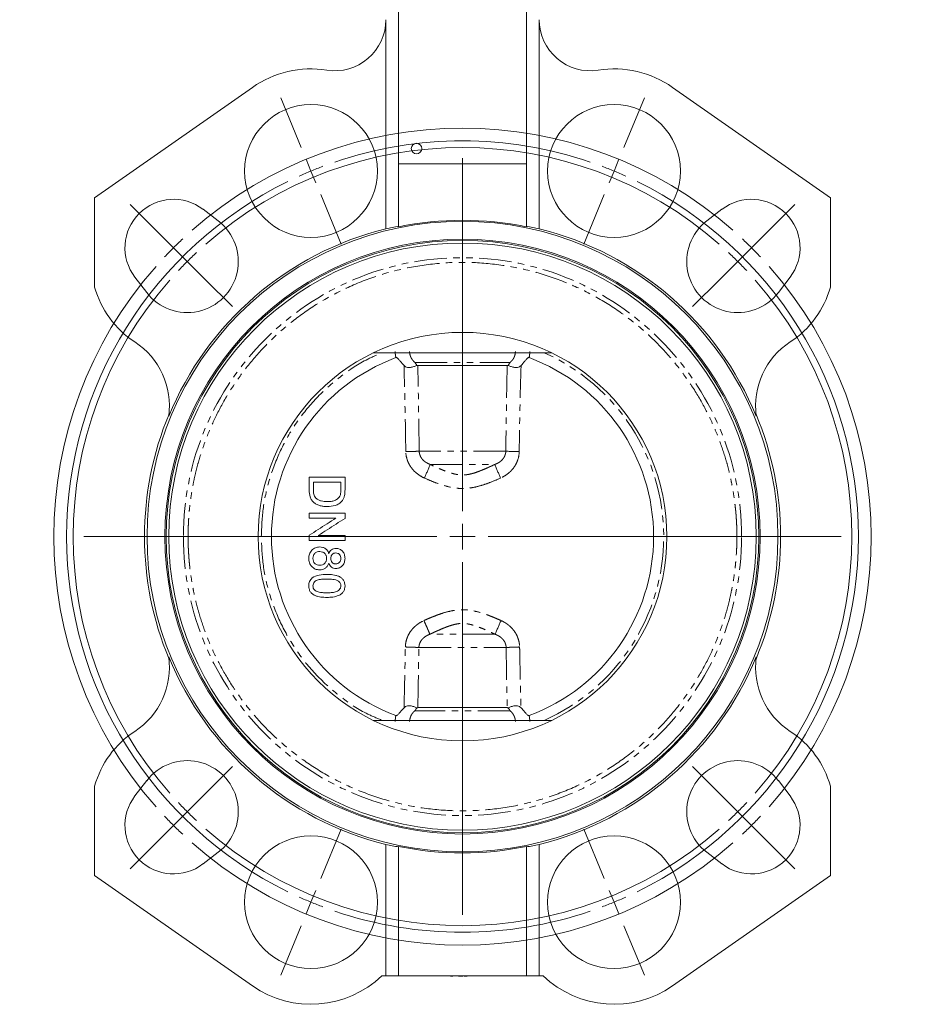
# Model space of a CAD drawing. Header units: millimetres. Extents: x 16 to 524, y -45 to 488.
# Tile 5 of 8: x 16 to 190, y 145 to 338. Entities that reach past the tile are written whole.
import ezdxf

# ---------------------------------------------------------------- set-up
doc = ezdxf.new("R2010")
doc.units = ezdxf.units.MM
doc.linetypes.add('PHANTOM', pattern=[12.7, 6.35, -1.27, 1.27, -1.27, 1.27, -1.27])

# ---------------------------------------------------------------- blocks, each defined once
blk = doc.blocks.new('SW_CENTERMARKSYMBOL_3')
at = {"color": 0, "linetype": 'Continuous', "lineweight": 0}
for p, q in [((-61.23, 4.62), (-65.25, 14.32)), ((1.91, 4.62), (5.93, 14.32)), ((-59.32, 0), (-60.27, 2.31)), ((-29.66, -66.6), (-29.66, 2.5)), ((0, 0), (0.96, 2.31)), ((-59.32, 0), (-58.36, -2.31)), ((0, 0), (-0.96, -2.31)), ((-57.4, -4.62), (-53.38, -14.32)), ((-1.91, -4.62), (-5.93, -14.32)), ((-89.76, -11.5), (-94.71, -6.55)), ((30.45, -11.5), (35.4, -6.55)), ((-87.08, -14.18), (-92.38, -8.88)), ((27.76, -14.18), (33.06, -8.88)), ((-86.23, -15.03), (-87.99, -13.26)), ((26.91, -15.03), (28.68, -13.26)), ((-86.23, -15.03), (-84.46, -16.8)), ((26.91, -15.03), (25.14, -16.8)), ((-83.54, -17.72), (-85.31, -15.95)), ((24.22, -17.72), (25.99, -15.95)), ((-83.54, -17.72), (-81.77, -19.49)), ((-82.69, -18.57), (-77.74, -23.52)), ((23.38, -18.57), (18.43, -23.52)), ((24.22, -17.72), (22.46, -19.49)), ((-80, -21.25), (-74.7, -26.56)), ((20.69, -21.25), (15.38, -26.56)), ((-29.66, -71.6), (-29.66, -69.1)), ((-34.66, -71.6), (-103.76, -71.6)), ((-29.66, -71.6), (-32.16, -71.6)), ((-29.66, -71.6), (-29.66, -74.1)), ((-29.66, -71.6), (-27.16, -71.6)), ((-24.66, -71.6), (44.44, -71.6)), ((-29.66, -76.6), (-29.66, -145.7)), ((-80, -121.95), (-74.7, -116.64)), ((20.69, -121.95), (15.38, -116.64)), ((-82.69, -124.63), (-77.74, -119.68)), ((23.38, -124.63), (18.43, -119.68)), ((-83.54, -125.48), (-81.77, -123.71)), ((24.22, -125.48), (22.46, -123.71)), ((-86.23, -128.17), (-84.46, -126.4)), ((-83.54, -125.48), (-85.31, -127.25)), ((24.22, -125.48), (25.99, -127.25)), ((26.91, -128.17), (25.14, -126.4)), ((-87.08, -129.02), (-92.38, -134.32)), ((-86.23, -128.17), (-87.99, -129.94)), ((-57.4, -138.58), (-53.38, -128.88)), ((-1.91, -138.58), (-5.93, -128.88)), ((26.91, -128.17), (28.68, -129.94)), ((27.76, -129.02), (33.06, -134.32)), ((-89.76, -131.7), (-94.71, -136.65)), ((30.45, -131.7), (35.4, -136.65)), ((-59.32, -143.2), (-58.36, -140.89)), ((0, -143.2), (-0.96, -140.89)), ((-59.32, -143.2), (-60.27, -145.51)), ((0, -143.2), (0.96, -145.51)), ((-61.23, -147.82), (-65.25, -157.52)), ((1.91, -147.82), (5.93, -157.52))]:
    blk.add_line(p, q, dxfattribs=at)
for radius, start, end in [(80, 48.581, 131.419), (77.5, 71.1965, 108.8035), (76.2, 48.7596, 131.2404), (77.5, 110.6517, 112.5), (77.5, 67.5, 69.3483), (77.5, 112.5, 114.3483), (77.5, 65.6517, 67.5), (77.5, 116.1965, 243.8035), (77.5, 296.1965, 63.8035), (80, 133.2095, 135), (80, 45, 46.7905), (80, 135, 136.7905), (80, 43.2095, 45), (76.2, 133.1202, 135), (76.2, 45, 46.8798), (80, 138.581, 221.419), (76.2, 135, 136.8798), (76.2, 43.1202, 45), (80, 318.581, 41.419), (76.2, 138.7596, 221.2404), (76.2, 318.7596, 41.2404), (76.2, 223.1202, 225), (76.2, 315, 316.8798), (80, 223.2095, 225), (76.2, 225, 226.8798), (76.2, 313.1202, 315), (80, 315, 316.7905), (80, 225, 226.7905), (76.2, 228.7596, 311.2404), (80, 313.2095, 315), (80, 228.581, 311.419), (77.5, 245.6517, 247.5), (77.5, 292.5, 294.3483), (77.5, 247.5, 249.3483), (77.5, 290.6517, 292.5), (77.5, 251.1965, 288.8035)]:
    blk.add_arc((-29.66, -71.6), radius, start, end, dxfattribs=at)

msp = doc.modelspace()

# ---------------------------------------------------------------- linework, layer by layer
at = {"color": 7, "linetype": 'Continuous', "lineweight": 15}
for p, q in [((90.61, 309.89), (90.61, 370.89)), ((115.61, 370.89), (115.61, 309.89)), ((88.11, 297.19), (88.11, 338.13)), ((118.11, 338.13), (118.11, 297.19)), ((61.98, 324.87), (31.11, 303.26)), ((144.24, 324.87), (175.11, 303.26)), ((115.61, 309.89), (90.61, 309.89)), ((90.61, 309.89), (90.61, 297.56)), ((115.61, 297.56), (115.61, 309.89)), ((31.11, 303.26), (31.11, 285.76)), ((175.11, 303.26), (175.11, 285.76)), ((52.32, 301), (55.31, 298.71)), ((153.9, 301), (150.91, 298.71)), ((41.29, 284.69), (39, 287.68)), ((164.93, 284.69), (167.22, 287.68)), ((85.67, 272.89), (120.54, 272.89)), ((111.85, 270.39), (94.36, 270.39)), ((73.92, 246.07), (73.92, 247.52)), ((79.3, 247.52), (79.3, 246.1)), ((73.11, 241.5), (73.11, 240.52)), ((80.11, 240.46), (80.11, 241.5)), ((94.36, 203.39), (111.85, 203.39)), ((120.54, 200.89), (85.67, 200.89)), ((39, 186.1), (41.29, 189.09)), ((164.93, 189.09), (167.22, 186.1)), ((31.11, 188.02), (31.11, 170.52)), ((175.11, 170.52), (175.11, 188.02)), ((88.11, 150.89), (88.11, 176.59)), ((90.61, 150.89), (90.61, 176.2)), ((115.61, 150.89), (115.61, 176.2)), ((118.11, 150.89), (118.11, 176.59)), ((55.31, 175.07), (52.32, 172.78)), ((153.9, 172.78), (150.91, 175.07)), ((31.11, 170.52), (61.98, 148.91)), ((144.24, 148.91), (175.11, 170.52)), ((87.33, 150.89), (88.11, 150.89)), ((88.11, 150.89), (90.61, 150.89)), ((90.61, 150.89), (115.61, 150.89)), ((100.74, 150.79), (100.74, 150.89)), ((100.74, 150.79), (100.82, 150.79)), ((100.82, 150.79), (100.82, 150.89)), ((100.82, 150.79), (101.1, 150.79)), ((101.1, 150.79), (101.1, 150.89)), ((101.1, 150.79), (101.22, 150.79)), ((101.22, 150.79), (101.22, 150.89)), ((101.88, 150.89), (101.88, 150.78)), ((102, 150.79), (102, 150.89)), ((102.13, 150.78), (102.13, 150.89)), ((102.13, 150.79), (102.13, 150.89)), ((102.32, 150.79), (102.32, 150.89)), ((102.32, 150.79), (102.44, 150.79)), ((102.44, 150.79), (102.44, 150.89)), ((102.44, 150.79), (102.53, 150.79)), ((102.53, 150.79), (102.53, 150.89)), ((102.53, 150.79), (103.15, 150.79)), ((103.15, 150.79), (103.15, 150.89)), ((103.15, 150.78), (103.15, 150.79)), ((103.15, 150.79), (103.16, 150.79)), ((103.16, 150.79), (103.16, 150.89)), ((103.29, 150.78), (103.29, 150.89)), ((103.29, 150.79), (103.29, 150.89)), ((103.43, 150.79), (103.43, 150.89)), ((103.43, 150.79), (104, 150.79)), ((104, 150.79), (104, 150.89)), ((104, 150.79), (104.02, 150.79)), ((104.02, 150.79), (104.02, 150.89)), ((104.13, 150.79), (104.13, 150.89)), ((104.55, 150.79), (104.55, 150.89)), ((105.01, 150.79), (105.01, 150.89)), ((105.02, 150.78), (105.02, 150.89)), ((105.04, 150.79), (105.04, 150.89)), ((105.15, 150.78), (105.15, 150.89)), ((105.15, 150.79), (105.15, 150.89)), ((115.61, 150.89), (118.11, 150.89)), ((118.11, 150.89), (118.89, 150.89))]:
    msp.add_line(p, q, dxfattribs=at)
at = {"color": 8, "linetype": 'PHANTOM', "lineweight": 0}
for p, q in [((93.78, 271.01), (112.44, 271.01)), ((111.59, 253.62), (94.63, 253.62)), ((96.79, 251.02), (109.42, 251.02)), ((109.5, 217.76), (96.71, 217.76)), ((94.57, 215.16), (111.65, 215.16)), ((112.44, 202.77), (93.78, 202.77))]:
    msp.add_line(p, q, dxfattribs=at)
at = {"color": 7, "linetype": 'Continuous', "lineweight": 15}
for centre, radius in [((73.45, 308.49), 13), ((132.77, 308.49), 13), ((94.11, 312.89), 1.03), ((103.11, 236.89), 61.75), ((103.11, 236.89), 58.25), ((103.11, 236.89), 58), ((103.11, 236.89), 40), ((73.45, 165.29), 13), ((132.77, 165.29), 13)]:
    msp.add_circle(centre, radius, dxfattribs=at)
for centre, radius, start, end in [((78.11, 338.13), 10, 261.0678, 0), ((128.11, 338.13), 10, 180, 278.9322), ((73.45, 308.49), 20, 81.0678, 125), ((132.77, 308.49), 20, 55, 98.9322), ((46.54, 293.46), 9.5, 52.5608, 217.4392), ((159.68, 293.46), 9.5, 322.5608, 127.4392), ((49.23, 290.77), 10, 217.4392, 52.5608), ((103.11, 236.89), 62.14, 103.9686, 157.7108), ((103.11, 236.89), 61.95, 78.3586, 101.6414), ((103.11, 236.89), 62.14, 22.2892, 76.0314), ((156.99, 290.77), 10, 127.4392, 322.5608), ((103.11, 236.89), 57.5, 0, 180), ((49.23, 290.77), 18.8, 195.4748, 236.8561), ((156.99, 290.77), 18.8, 303.1439, 344.5252), ((30.75, 262.47), 15, 352.2909, 56.8561), ((175.47, 262.47), 15, 123.1439, 187.7091), ((103.11, 236.89), 37.4, 110.4099, 249.5901), ((103.11, 236.89), 37.4, 290.4099, 69.5901), ((103.11, 236.89), 62.25, 157.3468, 202.6532), ((103.11, 236.89), 62.25, 337.3468, 22.6532), ((103.11, 236.89), 57.5, 180, 360), ((30.75, 211.31), 15, 303.1439, 7.7091), ((103.11, 236.89), 62.14, 202.2892, 256.0314), ((103.11, 236.89), 62.14, 283.9686, 337.7108), ((175.47, 211.31), 15, 172.2909, 236.8561), ((49.23, 183.01), 18.8, 123.1439, 164.5252), ((156.99, 183.01), 18.8, 15.4748, 56.8561), ((49.23, 183.01), 10, 307.4392, 142.5608), ((156.99, 183.01), 10, 37.4392, 232.5608), ((46.54, 180.32), 9.5, 142.5608, 307.4392), ((159.68, 180.32), 9.5, 232.5608, 37.4392), ((103.11, 236.89), 61.96, 258.3619, 281.6381), ((73.45, 165.29), 20, 235, 313.9483), ((132.77, 165.29), 20, 226.0517, 305)]:
    msp.add_arc(centre, radius, start, end, dxfattribs=at)
at = {"color": 8, "linetype": 'PHANTOM', "lineweight": 0}
for centre, radius, start, end in [((103.11, 236.89), 54.63, 0, 180), ((103.11, 236.89), 39.39, 293.9541, 66.0459), ((114.74, 307.76), 54.23, 266.666, 269.4335), ((35.5, 275.82), 66.12, 335.4678, 337.9769), ((170.72, 275.82), 66.12, 202.0231, 204.5322), ((103.11, 236.89), 54.63, 180, 0), ((161.01, 197.13), 55.48, 155.1535, 158.175)]:
    msp.add_arc(centre, radius, start, end, dxfattribs=at)
at = {"color": 7, "linetype": 'Continuous', "lineweight": 15}
for centre, start_param, end_param in [((100.76, 236.89), 1.736212, 1.777473), ((105.46, 236.89), 1.364119, 1.40538), ((100.76, 236.89), 4.505712, 4.546973), ((105.46, 236.89), 4.877805, 4.919066)]:
    msp.add_ellipse(centre, major_axis=(61.66, 0), ratio=0.999275, start_param=start_param, end_param=end_param, dxfattribs=at)
at = {"color": 8, "linetype": 'PHANTOM', "lineweight": 0}
for points, knots in [([(156.82, 236.89), (156.82, 237.13), (156.81, 237.61), (156.8, 238.32), (156.78, 239.04), (156.74, 239.75), (156.7, 240.46), (156.65, 241.18), (156.59, 241.89), (156.51, 242.6), (156.43, 243.31), (156.29, 244.43), (156.06, 245.96), (155.68, 247.93), (155.23, 249.92), (154.48, 252.69), (153.28, 256.23), (151.41, 260.54), (149.03, 264.9), (146.09, 269.24), (142.57, 273.47), (138.43, 277.49), (133.7, 281.18), (128.39, 284.42), (122.57, 287.09), (116.33, 289.09), (109.8, 290.32), (103.11, 290.74), (96.42, 290.32), (89.89, 289.09), (83.65, 287.09), (77.83, 284.42), (72.52, 281.18), (67.78, 277.49), (63.65, 273.47), (60.12, 269.24), (57.19, 264.9), (54.81, 260.54), (52.93, 256.23), (51.74, 252.69), (50.99, 249.92), (50.53, 247.93), (50.16, 245.96), (49.89, 244.2), (49.7, 242.6), (49.56, 241.18), (49.47, 239.75), (49.41, 238.32), (49.4, 237.37), (49.4, 236.89)], [0, 0, 0, 0, 0.004244, 0.008485, 0.012723, 0.016961, 0.021197, 0.025434, 0.029671, 0.03391, 0.038152, 0.042396, 0.054021, 0.06565, 0.078008, 0.090369, 0.11661, 0.144426, 0.173846, 0.204877, 0.237495, 0.271641, 0.307215, 0.344074, 0.38203, 0.420851, 0.460273, 0.5, 0.539728, 0.57915, 0.617971, 0.655927, 0.692786, 0.72836, 0.762506, 0.795124, 0.826155, 0.855575, 0.883391, 0.909632, 0.92199, 0.934351, 0.945976, 0.957605, 0.966089, 0.974565, 0.983038, 0.991514, 1, 1, 1, 1]), ([(63.72, 236.89), (63.8, 238.8), (63.96, 242.69), (65.32, 248.5), (67.54, 254.2), (70.7, 259.57), (74.67, 264.39), (79.33, 268.46), (83.61, 271.32), (86.44, 272.5), (87.39, 272.89)], [0, 0, 0, 0, 0.125479, 0.255946, 0.39014, 0.526553, 0.663517, 0.799325, 0.932352, 1, 1, 1, 1]), ([(90.07, 271.94), (90.05, 272.02), (90.02, 272.18), (89.98, 272.42), (89.96, 272.65), (89.94, 272.89), (89.94, 273.05), (89.94, 273.13)], [0, 0, 0, 0, 0.200448, 0.400311, 0.599949, 0.799725, 1, 1, 1, 1]), ([(92.76, 273.13), (92.76, 273.08), (92.76, 272.98), (92.78, 272.83), (92.8, 272.68), (92.83, 272.53), (92.87, 272.38), (92.92, 272.24), (92.97, 272.09), (93.05, 271.91), (93.18, 271.69), (93.35, 271.44), (93.55, 271.21), (93.7, 271.08), (93.78, 271.01)], [0, 0, 0, 0, 0.062269, 0.12466, 0.187138, 0.24967, 0.31222, 0.374758, 0.437253, 0.499676, 0.624182, 0.749157, 0.874461, 1, 1, 1, 1]), ([(112.44, 271.01), (112.48, 271.05), (112.57, 271.12), (112.69, 271.25), (112.81, 271.38), (112.91, 271.51), (113.01, 271.65), (113.1, 271.8), (113.2, 271.99), (113.31, 272.23), (113.39, 272.53), (113.45, 272.83), (113.45, 273.03), (113.46, 273.13)], [0, 0, 0, 0, 0.0717152, 0.1433631, 0.2149327, 0.2864075, 0.357765, 0.4289782, 0.5000161, 0.6250122, 0.7501788, 0.8752647, 1, 1, 1, 1]), ([(116.28, 273.13), (116.28, 273.05), (116.28, 272.89), (116.26, 272.65), (116.23, 272.42), (116.2, 272.18), (116.17, 272.02), (116.15, 271.94)], [0, 0, 0, 0, 0.200237, 0.399994, 0.599632, 0.799514, 1, 1, 1, 1]), ([(94.63, 253.62), (94.62, 254.41), (94.6, 255.99), (94.57, 258.37), (94.53, 260.75), (94.5, 263.15), (94.45, 265.55), (94.41, 267.97), (94.38, 269.58), (94.36, 270.39)], [0, 0, 0, 0, 0.14105, 0.282699, 0.42495, 0.567803, 0.711262, 0.855327, 1, 1, 1, 1]), ([(111.85, 270.39), (111.84, 269.58), (111.81, 267.97), (111.76, 265.55), (111.72, 263.15), (111.68, 260.75), (111.65, 258.37), (111.61, 255.99), (111.6, 254.41), (111.59, 253.62)], [0, 0, 0, 0, 0.144673, 0.288738, 0.432197, 0.57505, 0.717301, 0.85895, 1, 1, 1, 1]), ([(92.01, 253.53), (92.27, 253.54), (92.54, 253.54), (93.06, 253.56), (93.32, 253.56), (93.79, 253.58), (94, 253.59), (94.36, 253.6), (94.51, 253.61), (94.63, 253.62)], [0, 0, 0, 0, 0.25, 0.25, 0.5, 0.5, 0.75, 0.75, 1, 1, 1, 1]), ([(95.65, 248.36), (95.14, 248.59), (94.66, 248.88), (94.01, 249.39), (93.8, 249.57), (93.41, 249.98), (93.23, 250.19), (92.9, 250.64), (92.76, 250.88), (92.5, 251.37), (92.39, 251.63), (92.12, 252.42), (92.02, 252.97), (92.01, 253.53)], [0, 0, 0, 0, 0.25, 0.25, 0.375, 0.375, 0.5, 0.5, 0.625, 0.625, 0.75, 0.75, 1, 1, 1, 1]), ([(94.63, 253.62), (94.63, 253.57), (94.64, 253.47), (94.66, 253.32), (94.68, 253.17), (94.72, 253.02), (94.76, 252.88), (94.86, 252.64), (95.02, 252.32), (95.3, 251.97), (95.63, 251.65), (95.99, 251.4), (96.38, 251.18), (96.65, 251.08), (96.79, 251.02)], [0, 0, 0, 0, 0.041322, 0.082798, 0.124432, 0.166226, 0.208184, 0.25031, 0.374738, 0.501567, 0.625046, 0.751484, 0.874184, 1, 1, 1, 1]), ([(109.42, 251.02), (109.49, 251.05), (109.64, 251.1), (109.84, 251.19), (110.04, 251.29), (110.29, 251.44), (110.6, 251.66), (110.92, 251.97), (111.2, 252.33), (111.39, 252.69), (111.5, 253.02), (111.57, 253.32), (111.58, 253.52), (111.59, 253.62)], [0, 0, 0, 0, 0.064002, 0.127133, 0.189473, 0.251098, 0.377437, 0.500826, 0.626788, 0.750386, 0.834236, 0.917431, 1, 1, 1, 1]), ([(114.2, 253.53), (114.2, 252.97), (114.1, 252.43), (113.83, 251.63), (113.72, 251.37), (113.46, 250.88), (113.32, 250.65), (112.99, 250.19), (112.81, 249.98), (112.42, 249.58), (112.22, 249.39), (111.78, 249.05), (111.55, 248.89), (111.07, 248.61), (110.82, 248.48), (110.57, 248.36)], [0, 0, 0, 0, 0.25, 0.25, 0.375, 0.375, 0.5, 0.5, 0.625, 0.625, 0.75, 0.75, 0.875, 0.875, 1, 1, 1, 1]), ([(109.42, 251.02), (109.23, 250.93), (108.85, 250.75), (108.29, 250.5), (107.65, 250.21), (106.93, 249.91), (106.13, 249.59), (105.35, 249.33), (104.59, 249.12), (103.85, 248.99), (103.34, 248.96), (102.83, 248.96), (102.31, 249), (101.56, 249.14), (100.79, 249.35), (100.02, 249.62), (99.22, 249.93), (98.43, 250.27), (97.61, 250.64), (97.07, 250.89), (96.79, 251.02)], [0, 0, 0, 0, 0.048423, 0.094199, 0.137362, 0.206013, 0.268399, 0.331402, 0.388712, 0.445413, 0.5, 0.503031, 0.558375, 0.61598, 0.673878, 0.737609, 0.798967, 0.866348, 0.930376, 1, 1, 1, 1]), ([(110.57, 248.36), (109.97, 248.1), (109.37, 247.84), (108.16, 247.36), (107.55, 247.14), (106.3, 246.76), (105.67, 246.59), (104.7, 246.42), (104.37, 246.38), (103.71, 246.32), (103.38, 246.31), (102.73, 246.31), (102.4, 246.33), (101.75, 246.39), (101.42, 246.44), (100.44, 246.62), (99.82, 246.78), (98.59, 247.17), (97.99, 247.39), (96.81, 247.86), (96.23, 248.11), (95.65, 248.36)], [0, 0, 0, 0, 0.125, 0.125, 0.25, 0.25, 0.375, 0.375, 0.4375, 0.4375, 0.5, 0.5, 0.5625, 0.5625, 0.625, 0.625, 0.75, 0.75, 0.875, 0.875, 1, 1, 1, 1]), ([(48.48, 236.89), (48.43, 236.89), (48.37, 236.89), (48.18, 236.89), (48.06, 236.89), (47.77, 236.89), (47.59, 236.89), (47.21, 236.89), (47, 236.89), (46.6, 236.89), (46.41, 236.89), (46.09, 236.89), (45.96, 236.89), (45.77, 236.89), (45.7, 236.89), (45.62, 236.89), (45.61, 236.89), (45.61, 236.89)], [0, 0, 0, 0, 0.125, 0.125, 0.25, 0.25, 0.375, 0.375, 0.5, 0.5, 0.625, 0.625, 0.75, 0.75, 0.875, 0.875, 1, 1, 1, 1]), ([(48.48, 236.89), (48.56, 236.89), (48.69, 236.89), (49.02, 236.89), (49.22, 236.89), (49.4, 236.89)], [0, 0, 0, 0, 0.5, 0.5, 1, 1, 1, 1]), ([(49.4, 236.89), (49.4, 236.65), (49.4, 236.17), (49.42, 235.46), (49.44, 234.74), (49.47, 234.03), (49.52, 233.32), (49.57, 232.6), (49.63, 231.89), (49.7, 231.18), (49.78, 230.47), (49.93, 229.35), (50.16, 227.82), (50.53, 225.85), (50.99, 223.86), (51.74, 221.09), (52.93, 217.55), (54.81, 213.24), (57.19, 208.88), (60.12, 204.54), (63.65, 200.31), (67.78, 196.29), (72.52, 192.6), (77.83, 189.36), (83.65, 186.69), (89.89, 184.69), (96.42, 183.46), (103.11, 183.04), (109.8, 183.46), (116.33, 184.69), (122.57, 186.69), (128.39, 189.36), (133.7, 192.6), (138.43, 196.29), (142.57, 200.31), (146.09, 204.54), (149.03, 208.88), (151.41, 213.24), (153.28, 217.55), (154.48, 221.09), (155.23, 223.86), (155.68, 225.85), (156.06, 227.82), (156.33, 229.58), (156.52, 231.18), (156.65, 232.6), (156.75, 234.03), (156.81, 235.46), (156.81, 236.41), (156.82, 236.89)], [0, 0, 0, 0, 0.0042439, 0.0084848, 0.0127235, 0.0169607, 0.0211973, 0.025434, 0.0296714, 0.0339104, 0.0381517, 0.0423961, 0.0540215, 0.0656498, 0.078008, 0.0903693, 0.1166104, 0.1444259, 0.1738459, 0.2048767, 0.2374947, 0.2716408, 0.3072152, 0.3440743, 0.3820298, 0.4208514, 0.4602725, 0.5000005, 0.5397284, 0.5791495, 0.6179711, 0.6559266, 0.6927857, 0.7283602, 0.7625063, 0.7951243, 0.826155, 0.855575, 0.8833905, 0.9096316, 0.9219899, 0.9343511, 0.9459764, 0.9576048, 0.9660894, 0.9745652, 0.9830382, 0.9915145, 1, 1, 1, 1]), ([(63.72, 236.89), (63.57, 236.89), (63.39, 236.89), (63.26, 236.89), (63.24, 236.89)], [0, 0, 0, 0, 0.827609, 1, 1, 1, 1]), ([(87.39, 200.89), (86.44, 201.29), (83.61, 202.46), (79.33, 205.32), (74.67, 209.39), (70.7, 214.21), (67.54, 219.58), (65.32, 225.28), (63.96, 231.09), (63.8, 234.98), (63.72, 236.89)], [0, 0, 0, 0, 0.067648, 0.200675, 0.336483, 0.473447, 0.60986, 0.744054, 0.874521, 1, 1, 1, 1]), ([(157.73, 236.89), (157.66, 236.89), (157.53, 236.89), (157.2, 236.89), (157, 236.89), (156.82, 236.89)], [0, 0, 0, 0, 0.5, 0.5, 1, 1, 1, 1]), ([(157.73, 236.89), (157.78, 236.89), (157.85, 236.89), (158.04, 236.89), (158.16, 236.89), (158.45, 236.89), (158.63, 236.89), (159.01, 236.89), (159.22, 236.89), (159.61, 236.89), (159.8, 236.89), (160.12, 236.89), (160.25, 236.89), (160.45, 236.89), (160.51, 236.89), (160.59, 236.89), (160.61, 236.89), (160.61, 236.89)], [0, 0, 0, 0, 0.125, 0.125, 0.25, 0.25, 0.375, 0.375, 0.5, 0.5, 0.625, 0.625, 0.75, 0.75, 0.875, 0.875, 1, 1, 1, 1]), ([(95.55, 220.44), (95.76, 220.54), (96.17, 220.72), (96.77, 220.98), (97.49, 221.27), (98.3, 221.58), (99.54, 222.01), (100.81, 222.34), (102.12, 222.53), (103.11, 222.57), (104.1, 222.53), (105.4, 222.34), (106.67, 222.01), (107.92, 221.58), (108.83, 221.23), (109.75, 220.85), (110.36, 220.58), (110.66, 220.44)], [0, 0, 0, 0, 0.043171, 0.084862, 0.125145, 0.189154, 0.249816, 0.37445, 0.437359, 0.499926, 0.562321, 0.625078, 0.750233, 0.810925, 0.874968, 0.935862, 1, 1, 1, 1]), ([(91.93, 215.27), (91.93, 215.34), (91.93, 215.48), (91.95, 215.69), (91.97, 215.9), (92.02, 216.17), (92.09, 216.51), (92.25, 217.04), (92.52, 217.68), (92.96, 218.39), (93.41, 218.93), (93.81, 219.31), (94.13, 219.58), (94.46, 219.83), (94.81, 220.06), (95.18, 220.26), (95.43, 220.38), (95.55, 220.44)], [0, 0, 0, 0, 0.0315382, 0.0628459, 0.0939687, 0.1249517, 0.1876622, 0.2495454, 0.3747325, 0.49917, 0.6244861, 0.6870937, 0.7490569, 0.8123963, 0.8751511, 0.9375976, 1, 1, 1, 1]), ([(96.71, 217.76), (96.68, 217.84), (96.63, 217.97), (96.49, 218.32), (96.4, 218.54), (96.18, 219.03), (96.06, 219.31), (95.81, 219.88), (95.68, 220.17), (95.55, 220.44)], [0, 0, 0, 0, 0.25, 0.25, 0.5, 0.5, 0.75, 0.75, 1, 1, 1, 1]), ([(96.71, 217.76), (96.91, 217.85), (97.3, 218.04), (97.87, 218.3), (98.52, 218.59), (99.25, 218.91), (100.07, 219.23), (100.86, 219.5), (101.64, 219.72), (102.4, 219.86), (103.16, 219.9), (103.91, 219.84), (104.67, 219.69), (105.45, 219.47), (106.23, 219.2), (107.04, 218.88), (107.84, 218.53), (108.67, 218.15), (109.22, 217.89), (109.5, 217.76)], [0, 0, 0, 0, 0.048748, 0.094774, 0.138108, 0.207156, 0.269716, 0.333636, 0.391476, 0.448525, 0.503404, 0.558293, 0.61555, 0.673312, 0.737152, 0.798532, 0.866109, 0.930197, 1, 1, 1, 1]), ([(110.66, 220.44), (110.75, 220.4), (110.91, 220.33), (111.16, 220.2), (111.4, 220.06), (111.63, 219.91), (111.86, 219.76), (112.12, 219.56), (112.4, 219.32), (112.8, 218.93), (113.25, 218.4), (113.69, 217.69), (113.96, 217.05), (114.12, 216.52), (114.21, 216.11), (114.27, 215.69), (114.28, 215.41), (114.29, 215.27)], [0, 0, 0, 0, 0.041311, 0.082604, 0.123954, 0.165438, 0.207136, 0.249129, 0.311259, 0.374034, 0.49943, 0.623671, 0.749237, 0.811432, 0.874464, 0.936859, 1, 1, 1, 1]), ([(96.71, 217.76), (96.64, 217.73), (96.5, 217.68), (96.3, 217.59), (96.1, 217.48), (95.85, 217.33), (95.55, 217.12), (95.22, 216.8), (94.95, 216.45), (94.77, 216.09), (94.65, 215.76), (94.59, 215.46), (94.57, 215.26), (94.57, 215.16)], [0, 0, 0, 0, 0.063898, 0.126995, 0.189366, 0.251081, 0.377312, 0.500839, 0.62674, 0.750406, 0.834284, 0.917484, 1, 1, 1, 1]), ([(111.65, 215.16), (111.65, 215.21), (111.64, 215.31), (111.63, 215.46), (111.6, 215.61), (111.56, 215.76), (111.52, 215.9), (111.43, 216.14), (111.26, 216.45), (110.99, 216.81), (110.66, 217.12), (110.3, 217.38), (109.91, 217.6), (109.64, 217.7), (109.5, 217.76)], [0, 0, 0, 0, 0.041302, 0.082778, 0.124425, 0.166244, 0.208233, 0.250391, 0.374844, 0.501566, 0.625166, 0.751477, 0.874308, 1, 1, 1, 1]), ([(91.66, 203.38), (91.67, 203.88), (91.7, 204.87), (91.75, 206.85), (91.8, 209.32), (91.86, 211.81), (91.9, 213.8), (91.92, 214.79), (91.93, 215.27)], [0, 0, 0, 0, 0.1275577, 0.2499967, 0.4999948, 0.7499975, 0.8780945, 1, 1, 1, 1]), ([(94.57, 215.16), (94.45, 215.17), (94.3, 215.18), (93.94, 215.2), (93.72, 215.22), (93.25, 215.24), (92.99, 215.25), (92.46, 215.26), (92.19, 215.27), (91.93, 215.27)], [0, 0, 0, 0, 0.25, 0.25, 0.5, 0.5, 0.75, 0.75, 1, 1, 1, 1]), ([(94.36, 203.39), (94.38, 204.18), (94.41, 205.76), (94.45, 208.12), (94.49, 210.48), (94.53, 212.82), (94.55, 214.38), (94.57, 215.16)], [0, 0, 0, 0, 0.201759, 0.402636, 0.602634, 0.801754, 1, 1, 1, 1]), ([(111.65, 215.16), (111.77, 215.17), (111.91, 215.18), (112.28, 215.2), (112.5, 215.22), (112.97, 215.24), (113.23, 215.25), (113.76, 215.26), (114.03, 215.27), (114.29, 215.27)], [0, 0, 0, 0, 0.25, 0.25, 0.5, 0.5, 0.75, 0.75, 1, 1, 1, 1]), ([(111.65, 215.16), (111.66, 214.38), (111.69, 212.82), (111.72, 210.48), (111.76, 208.12), (111.81, 205.76), (111.84, 204.18), (111.85, 203.39)], [0, 0, 0, 0, 0.1982455, 0.3973661, 0.5973638, 0.7982411, 1, 1, 1, 1]), ([(114.29, 215.27), (114.3, 214.79), (114.32, 213.8), (114.36, 211.81), (114.41, 209.32), (114.47, 206.85), (114.52, 204.87), (114.55, 203.88), (114.56, 203.38)], [0, 0, 0, 0, 0.121906, 0.250003, 0.500005, 0.750003, 0.872442, 1, 1, 1, 1]), ([(93.78, 202.77), (93.74, 202.73), (93.65, 202.66), (93.53, 202.53), (93.41, 202.4), (93.3, 202.27), (93.2, 202.13), (93.11, 201.98), (93.01, 201.79), (92.91, 201.55), (92.83, 201.25), (92.77, 200.95), (92.76, 200.75), (92.76, 200.65)], [0, 0, 0, 0, 0.071715, 0.143363, 0.214933, 0.286407, 0.357765, 0.428978, 0.500016, 0.625012, 0.750179, 0.875265, 1, 1, 1, 1]), ([(113.46, 200.65), (113.46, 200.7), (113.45, 200.8), (113.44, 200.95), (113.42, 201.1), (113.39, 201.25), (113.35, 201.4), (113.3, 201.54), (113.25, 201.69), (113.16, 201.87), (113.04, 202.09), (112.86, 202.34), (112.66, 202.57), (112.51, 202.7), (112.44, 202.77)], [0, 0, 0, 0, 0.062269, 0.12466, 0.187138, 0.24967, 0.31222, 0.374758, 0.437253, 0.499676, 0.624182, 0.749157, 0.874461, 1, 1, 1, 1]), ([(89.94, 200.65), (89.94, 200.73), (89.94, 200.89), (89.96, 201.13), (89.98, 201.37), (90.02, 201.6), (90.05, 201.76), (90.07, 201.84)], [0, 0, 0, 0, 0.200237, 0.399994, 0.599632, 0.799514, 1, 1, 1, 1]), ([(116.15, 201.84), (116.17, 201.76), (116.2, 201.6), (116.23, 201.37), (116.26, 201.13), (116.28, 200.89), (116.28, 200.73), (116.28, 200.65)], [0, 0, 0, 0, 0.200448, 0.400311, 0.599949, 0.799725, 1, 1, 1, 1])]:
    msp.add_open_spline(points, degree=3, knots=knots, dxfattribs=at)
at = {"color": 7, "linetype": 'Continuous', "lineweight": 15}
for points, knots in [([(90.07, 271.94), (90.11, 271.96), (90.16, 271.96), (90.25, 271.93), (90.3, 271.91), (90.41, 271.82), (90.48, 271.76), (90.67, 271.55), (90.79, 271.4), (91.15, 270.96), (91.39, 270.67), (91.66, 270.4)], [0, 0, 0, 0, 0.0625, 0.0625, 0.125, 0.125, 0.25, 0.25, 0.5, 0.5, 1, 1, 1, 1]), ([(114.56, 270.4), (114.83, 270.67), (115.07, 270.96), (115.43, 271.4), (115.55, 271.55), (115.74, 271.76), (115.81, 271.83), (115.92, 271.91), (115.97, 271.93), (116.06, 271.96), (116.11, 271.96), (116.15, 271.94)], [0, 0, 0, 0, 0.5, 0.5, 0.75, 0.75, 0.875, 0.875, 0.9375, 0.9375, 1, 1, 1, 1]), ([(91.66, 270.4), (91.75, 270.31), (91.86, 270.23), (92.1, 270.1), (92.22, 270.06), (92.6, 270), (92.86, 270.02), (93.31, 270.11), (93.52, 270.17), (93.89, 270.3), (94.05, 270.37), (94.19, 270.42)], [0, 0, 0, 0, 0.125, 0.125, 0.25, 0.25, 0.5, 0.5, 0.75, 0.75, 1, 1, 1, 1]), ([(94.19, 270.42), (94.15, 270.47), (94.08, 270.57), (93.98, 270.71), (93.88, 270.86), (93.82, 270.96), (93.78, 271.01)], [0, 0, 0, 0, 0.242704, 0.500001, 0.722997, 1, 1, 1, 1]), ([(112.44, 271.01), (112.37, 270.91), (112.24, 270.71), (112.1, 270.52), (112.03, 270.42)], [0, 0, 0, 0, 0.535728, 1, 1, 1, 1]), ([(114.56, 270.4), (114.46, 270.31), (114.36, 270.23), (114.12, 270.1), (114, 270.06), (113.61, 270), (113.36, 270.02), (112.9, 270.11), (112.69, 270.17), (112.32, 270.3), (112.16, 270.37), (112.03, 270.42)], [0, 0, 0, 0, 0.125, 0.125, 0.25, 0.25, 0.5, 0.5, 0.75, 0.75, 1, 1, 1, 1]), ([(73.11, 248.5), (73.89, 248.5), (75.44, 248.5), (77.77, 248.5), (79.33, 248.5), (80.11, 248.5)], [0, 0, 0, 0, 0.333334, 0.666666, 1, 1, 1, 1]), ([(73.11, 246), (73.11, 246.41), (73.11, 247.25), (73.11, 248.09), (73.11, 248.5)], [0, 0, 0, 0, 0.5, 1, 1, 1, 1]), ([(79.3, 247.52), (78.4, 247.52), (76.61, 247.52), (74.81, 247.52), (73.92, 247.52)], [0, 0, 0, 0, 0.5, 1, 1, 1, 1]), ([(80.11, 248.5), (80.11, 248.11), (80.11, 247.31), (80.11, 246.51), (80.11, 246.11)], [0, 0, 0, 0, 0.5, 1, 1, 1, 1]), ([(73.11, 246), (73.11, 245.54), (73.15, 245.09), (73.33, 244.54), (73.37, 244.44), (73.47, 244.23), (73.53, 244.13), (73.73, 243.85), (73.88, 243.68), (74.24, 243.39), (74.44, 243.27), (74.85, 243.07), (75.06, 242.99), (75.5, 242.87), (75.73, 242.83), (76.19, 242.77), (76.42, 242.76), (76.65, 242.76)], [0, 0, 0, 0, 0.25, 0.25, 0.3125, 0.3125, 0.375, 0.375, 0.5, 0.5, 0.625, 0.625, 0.75, 0.75, 0.875, 0.875, 1, 1, 1, 1]), ([(74.41, 244.42), (74.31, 244.53), (74.22, 244.65), (74.08, 244.91), (74.03, 245.05), (73.93, 245.48), (73.92, 245.78), (73.92, 246.07)], [0, 0, 0, 0, 0.25, 0.25, 0.5, 0.5, 1, 1, 1, 1]), ([(79.16, 244.94), (79.11, 244.83), (79.05, 244.72), (78.9, 244.53), (78.82, 244.43), (78.54, 244.19), (78.33, 244.06), (77.88, 243.88), (77.63, 243.83), (77.15, 243.76), (76.91, 243.75), (76.66, 243.75)], [0, 0, 0, 0, 0.125, 0.125, 0.25, 0.25, 0.5, 0.5, 0.75, 0.75, 1, 1, 1, 1]), ([(79.3, 246.1), (79.3, 245.9), (79.3, 245.71), (79.27, 245.41), (79.25, 245.32), (79.22, 245.13), (79.19, 245.03), (79.16, 244.94)], [0, 0, 0, 0, 0.5, 0.5, 0.75, 0.75, 1, 1, 1, 1]), ([(80.01, 244.87), (80.05, 245.08), (80.08, 245.28), (80.1, 245.7), (80.11, 245.9), (80.11, 246.11)], [0, 0, 0, 0, 0.5, 0.5, 1, 1, 1, 1]), ([(76.66, 243.75), (76.46, 243.75), (76.26, 243.76), (75.86, 243.8), (75.66, 243.83), (75.28, 243.93), (75.09, 243.99), (74.73, 244.18), (74.56, 244.29), (74.41, 244.42)], [0, 0, 0, 0, 0.25, 0.25, 0.5, 0.5, 0.75, 0.75, 1, 1, 1, 1]), ([(76.65, 242.76), (77.17, 242.77), (77.7, 242.83), (78.45, 243.08), (78.69, 243.19), (79.13, 243.48), (79.33, 243.66), (79.51, 243.86)], [0, 0, 0, 0, 0.5, 0.5, 0.75, 0.75, 1, 1, 1, 1]), ([(79.51, 243.86), (79.63, 244.01), (79.74, 244.16), (79.86, 244.42), (79.9, 244.51), (79.96, 244.69), (79.98, 244.78), (80.01, 244.87)], [0, 0, 0, 0, 0.5, 0.5, 0.75, 0.75, 1, 1, 1, 1]), ([(73.11, 241.5), (73.89, 241.5), (75.44, 241.5), (77.77, 241.5), (79.33, 241.5), (80.11, 241.5)], [0, 0, 0, 0, 0.333334, 0.666666, 1, 1, 1, 1]), ([(73.11, 237.16), (73.69, 237.54), (74.85, 238.28), (76.59, 239.4), (77.75, 240.14), (78.33, 240.52)], [0, 0, 0, 0, 0.3333341, 0.6666659, 1, 1, 1, 1]), ([(78.33, 240.52), (77.46, 240.52), (75.72, 240.52), (73.98, 240.52), (73.11, 240.52)], [0, 0, 0, 0, 0.5, 1, 1, 1, 1]), ([(80.11, 240.46), (79.53, 240.09), (78.37, 239.34), (76.63, 238.22), (75.47, 237.48), (74.89, 237.11)], [0, 0, 0, 0, 0.333334, 0.6666658, 1, 1, 1, 1]), ([(73.11, 236.12), (73.11, 236.38), (73.11, 236.63), (73.11, 236.89), (73.11, 236.98), (73.11, 237.07), (73.11, 237.16)], [0, 0, 0, 0, 0.000770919, 0.000770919, 0.000770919, 0.001043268, 0.001043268, 0.001043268, 0.001043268]), ([(80.11, 236.12), (79.33, 236.12), (77.77, 236.12), (75.44, 236.12), (73.89, 236.12), (73.11, 236.12)], [0, 0, 0, 0, 0.333334, 0.666666, 1, 1, 1, 1]), ([(74.89, 237.11), (75.76, 237.11), (77.5, 237.11), (79.24, 237.11), (80.11, 237.11)], [0, 0, 0, 0, 0.5, 1, 1, 1, 1]), ([(80.11, 236.12), (80.11, 236.38), (80.11, 236.63), (80.11, 236.89), (80.11, 236.96), (80.11, 237.03), (80.11, 237.11)], [0.0000000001, 0.0000000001, 0.0000000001, 0.0000000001, 0.0007709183, 0.0007709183, 0.0007709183, 0.0009871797, 0.0009871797, 0.0009871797, 0.0009871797]), ([(75.17, 234.86), (75.02, 234.86), (74.88, 234.85), (74.59, 234.8), (74.45, 234.76), (74.18, 234.65), (74.06, 234.58), (73.82, 234.42), (73.71, 234.32), (73.41, 234.01), (73.25, 233.75), (73.11, 233.34), (73.07, 233.2), (73.03, 232.91), (73.02, 232.77), (73.02, 232.62)], [0, 0, 0, 0, 0.125, 0.125, 0.25, 0.25, 0.375, 0.375, 0.5, 0.5, 0.75, 0.75, 0.875, 0.875, 1, 1, 1, 1]), ([(73.83, 232.61), (73.83, 232.7), (73.84, 232.79), (73.87, 232.97), (73.89, 233.06), (73.95, 233.23), (73.99, 233.31), (74.08, 233.46), (74.13, 233.54), (74.26, 233.67), (74.33, 233.72), (74.49, 233.82), (74.57, 233.85), (74.83, 233.94), (75.01, 233.96), (75.19, 233.97)], [0, 0, 0, 0, 0.125, 0.125, 0.25, 0.25, 0.375, 0.375, 0.5, 0.5, 0.625, 0.625, 0.75, 0.75, 1, 1, 1, 1]), ([(76.95, 233.53), (76.89, 233.73), (76.82, 233.91), (76.66, 234.16), (76.6, 234.25), (76.46, 234.4), (76.39, 234.46), (76.23, 234.58), (76.14, 234.64), (75.96, 234.72), (75.86, 234.75), (75.57, 234.83), (75.37, 234.86), (75.17, 234.86)], [0, 0, 0, 0, 0.25, 0.25, 0.375, 0.375, 0.5, 0.5, 0.625, 0.625, 0.75, 0.75, 1, 1, 1, 1]), ([(75.19, 233.97), (75.36, 233.96), (75.54, 233.93), (75.78, 233.84), (75.86, 233.8), (76.01, 233.71), (76.09, 233.66), (76.21, 233.54), (76.27, 233.47), (76.36, 233.32), (76.4, 233.24), (76.49, 232.99), (76.52, 232.82), (76.52, 232.64)], [0, 0, 0, 0, 0.25, 0.25, 0.375, 0.375, 0.5, 0.5, 0.625, 0.625, 0.75, 0.75, 1, 1, 1, 1]), ([(78.34, 234.59), (78.19, 234.59), (78.03, 234.56), (77.73, 234.48), (77.59, 234.41), (77.34, 234.21), (77.24, 234.09), (77.07, 233.83), (77, 233.68), (76.95, 233.53)], [0, 0, 0, 0, 0.25, 0.25, 0.5, 0.5, 0.75, 0.75, 1, 1, 1, 1]), ([(77.33, 232.61), (77.33, 232.75), (77.34, 232.89), (77.4, 233.09), (77.43, 233.16), (77.49, 233.28), (77.54, 233.34), (77.68, 233.49), (77.8, 233.57), (78.06, 233.67), (78.2, 233.69), (78.34, 233.7)], [0, 0, 0, 0, 0.25, 0.25, 0.375, 0.375, 0.5, 0.5, 0.75, 0.75, 1, 1, 1, 1]), ([(80.11, 232.63), (80.1, 232.88), (80.07, 233.12), (79.96, 233.48), (79.91, 233.59), (79.8, 233.81), (79.73, 233.91), (79.57, 234.1), (79.48, 234.18), (79.28, 234.33), (79.17, 234.39), (78.84, 234.55), (78.59, 234.59), (78.34, 234.59)], [0, 0, 0, 0, 0.25, 0.25, 0.375, 0.375, 0.5, 0.5, 0.625, 0.625, 0.75, 0.75, 1, 1, 1, 1]), ([(78.34, 233.7), (78.47, 233.69), (78.61, 233.66), (78.79, 233.58), (78.85, 233.55), (78.96, 233.47), (79.01, 233.42), (79.14, 233.27), (79.21, 233.15), (79.28, 232.89), (79.3, 232.75), (79.3, 232.62)], [0, 0, 0, 0, 0.25, 0.25, 0.375, 0.375, 0.5, 0.5, 0.75, 0.75, 1, 1, 1, 1]), ([(73.02, 232.62), (73.03, 232.33), (73.05, 232.05), (73.2, 231.64), (73.26, 231.5), (73.41, 231.26), (73.49, 231.14), (73.69, 230.93), (73.8, 230.83), (74.04, 230.67), (74.16, 230.59), (74.56, 230.43), (74.85, 230.38), (75.15, 230.38)], [0, 0, 0, 0, 0.25, 0.25, 0.375, 0.375, 0.5, 0.5, 0.625, 0.625, 0.75, 0.75, 1, 1, 1, 1]), ([(75.16, 231.27), (74.98, 231.28), (74.81, 231.31), (74.56, 231.4), (74.48, 231.43), (74.32, 231.52), (74.25, 231.58), (74.06, 231.77), (73.97, 231.92), (73.86, 232.26), (73.83, 232.43), (73.83, 232.61)], [0, 0, 0, 0, 0.25, 0.25, 0.375, 0.375, 0.5, 0.5, 0.75, 0.75, 1, 1, 1, 1]), ([(75.15, 230.38), (75.35, 230.38), (75.54, 230.41), (75.93, 230.51), (76.11, 230.6), (76.35, 230.77), (76.43, 230.84), (76.57, 230.98), (76.63, 231.06), (76.8, 231.31), (76.88, 231.49), (76.95, 231.68)], [0, 0, 0, 0, 0.25, 0.25, 0.5, 0.5, 0.625, 0.625, 0.75, 0.75, 1, 1, 1, 1]), ([(76.52, 232.64), (76.52, 232.46), (76.49, 232.28), (76.4, 232.02), (76.36, 231.94), (76.27, 231.79), (76.21, 231.72), (76.02, 231.53), (75.86, 231.43), (75.52, 231.31), (75.34, 231.28), (75.16, 231.27)], [0, 0, 0, 0, 0.25, 0.25, 0.375, 0.375, 0.5, 0.5, 0.75, 0.75, 1, 1, 1, 1]), ([(76.95, 231.68), (77.01, 231.54), (77.07, 231.4), (77.23, 231.14), (77.34, 231.02), (77.58, 230.83), (77.72, 230.76), (78.01, 230.67), (78.17, 230.65), (78.32, 230.65)], [0, 0, 0, 0, 0.25, 0.25, 0.5, 0.5, 0.75, 0.75, 1, 1, 1, 1]), ([(78.3, 231.54), (78.23, 231.55), (78.16, 231.55), (78.03, 231.57), (77.96, 231.59), (77.84, 231.65), (77.78, 231.68), (77.67, 231.76), (77.62, 231.8), (77.48, 231.95), (77.42, 232.08), (77.34, 232.34), (77.33, 232.47), (77.33, 232.61)], [0, 0, 0, 0, 0.125, 0.125, 0.25, 0.25, 0.375, 0.375, 0.5, 0.5, 0.75, 0.75, 1, 1, 1, 1]), ([(79.3, 232.62), (79.3, 232.55), (79.3, 232.48), (79.28, 232.35), (79.26, 232.28), (79.2, 232.08), (79.13, 231.96), (78.94, 231.76), (78.83, 231.67), (78.58, 231.57), (78.44, 231.55), (78.3, 231.54)], [0, 0, 0, 0, 0.125, 0.125, 0.25, 0.25, 0.5, 0.5, 0.75, 0.75, 1, 1, 1, 1]), ([(78.32, 230.65), (78.45, 230.65), (78.57, 230.66), (78.81, 230.71), (78.93, 230.74), (79.16, 230.85), (79.26, 230.91), (79.46, 231.06), (79.55, 231.15), (79.72, 231.34), (79.79, 231.44), (79.91, 231.66), (79.96, 231.77), (80.07, 232.13), (80.1, 232.38), (80.11, 232.63)], [0, 0, 0, 0, 0.125, 0.125, 0.25, 0.25, 0.375, 0.375, 0.5, 0.5, 0.625, 0.625, 0.75, 0.75, 1, 1, 1, 1]), ([(76.56, 229.48), (76.06, 229.47), (75.56, 229.45), (74.58, 229.25), (74.11, 229.08), (73.69, 228.8)], [0, 0, 0, 0, 0.5, 0.5, 1, 1, 1, 1]), ([(80.11, 227.23), (80.11, 227.43), (80.08, 227.63), (79.99, 228.02), (79.91, 228.2), (79.75, 228.45), (79.68, 228.53), (79.55, 228.68), (79.47, 228.74), (79.24, 228.93), (79.06, 229.03), (78.7, 229.19), (78.51, 229.25), (78.13, 229.35), (77.93, 229.39), (77.35, 229.46), (76.96, 229.47), (76.56, 229.48)], [0, 0, 0, 0, 0.125, 0.125, 0.25, 0.25, 0.3125, 0.3125, 0.375, 0.375, 0.5, 0.5, 0.625, 0.625, 0.75, 0.75, 1, 1, 1, 1]), ([(73.69, 228.8), (73.58, 228.7), (73.48, 228.59), (73.31, 228.36), (73.23, 228.23), (73.06, 227.83), (73.03, 227.53), (73.02, 227.23)], [0, 0, 0, 0, 0.25, 0.25, 0.5, 0.5, 1, 1, 1, 1]), ([(73.83, 227.23), (73.83, 227.38), (73.86, 227.52), (73.97, 227.78), (74.04, 227.91), (74.24, 228.11), (74.36, 228.2), (74.61, 228.33), (74.74, 228.38), (75.15, 228.5), (75.43, 228.53), (76, 228.58), (76.28, 228.58), (76.56, 228.58)], [0, 0, 0, 0, 0.125, 0.125, 0.25, 0.25, 0.375, 0.375, 0.5, 0.5, 0.75, 0.75, 1, 1, 1, 1]), ([(76.56, 228.58), (76.95, 228.58), (77.34, 228.56), (78.11, 228.47), (78.49, 228.38), (78.82, 228.18)], [0, 0, 0, 0, 0.5, 0.5, 1, 1, 1, 1]), ([(78.82, 228.18), (78.89, 228.12), (78.96, 228.06), (79.08, 227.93), (79.13, 227.85), (79.22, 227.69), (79.25, 227.61), (79.29, 227.43), (79.3, 227.34), (79.3, 227.24)], [0, 0, 0, 0, 0.25, 0.25, 0.5, 0.5, 0.75, 0.75, 1, 1, 1, 1]), ([(73.02, 227.23), (73.02, 227.04), (73.04, 226.84), (73.14, 226.45), (73.21, 226.26), (73.38, 226.02), (73.44, 225.94), (73.58, 225.79), (73.65, 225.73), (73.89, 225.54), (74.06, 225.44), (74.42, 225.28), (74.61, 225.22), (75, 225.12), (75.19, 225.08), (75.77, 225.01), (76.17, 224.99), (76.56, 224.99)], [0, 0, 0, 0, 0.125, 0.125, 0.25, 0.25, 0.3125, 0.3125, 0.375, 0.375, 0.5, 0.5, 0.625, 0.625, 0.75, 0.75, 1, 1, 1, 1]), ([(76.56, 225.89), (76.28, 225.89), (76, 225.9), (75.43, 225.94), (75.15, 225.98), (74.74, 226.09), (74.6, 226.13), (74.35, 226.27), (74.24, 226.36), (74.05, 226.56), (73.96, 226.68), (73.85, 226.95), (73.83, 227.09), (73.83, 227.23)], [0, 0, 0, 0, 0.25, 0.25, 0.5, 0.5, 0.625, 0.625, 0.75, 0.75, 0.875, 0.875, 1, 1, 1, 1]), ([(79.3, 227.24), (79.3, 227.17), (79.29, 227.1), (79.27, 226.96), (79.25, 226.89), (79.17, 226.69), (79.09, 226.57), (78.9, 226.36), (78.79, 226.27), (78.53, 226.14), (78.4, 226.09), (77.99, 225.98), (77.7, 225.94), (77.13, 225.9), (76.85, 225.89), (76.56, 225.89)], [0, 0, 0, 0, 0.0625, 0.0625, 0.125, 0.125, 0.25, 0.25, 0.375, 0.375, 0.5, 0.5, 0.75, 0.75, 1, 1, 1, 1]), ([(76.56, 224.99), (76.96, 224.99), (77.35, 225.01), (78.14, 225.11), (78.52, 225.22), (79.07, 225.45), (79.24, 225.55), (79.48, 225.73), (79.55, 225.8), (79.69, 225.94), (79.75, 226.02), (79.85, 226.18), (79.9, 226.27), (79.98, 226.46), (80.01, 226.55), (80.08, 226.84), (80.1, 227.04), (80.11, 227.23)], [0, 0, 0, 0, 0.25, 0.25, 0.5, 0.5, 0.625, 0.625, 0.6875, 0.6875, 0.75, 0.75, 0.8125, 0.8125, 0.875, 0.875, 1, 1, 1, 1]), ([(90.07, 201.84), (90.11, 201.82), (90.16, 201.82), (90.25, 201.85), (90.3, 201.87), (90.41, 201.96), (90.48, 202.02), (90.67, 202.23), (90.79, 202.38), (91.15, 202.82), (91.39, 203.11), (91.66, 203.38)], [0, 0, 0, 0, 0.0625, 0.0625, 0.125, 0.125, 0.25, 0.25, 0.5, 0.5, 1, 1, 1, 1]), ([(94.19, 203.36), (94.05, 203.41), (93.89, 203.48), (93.62, 203.58), (93.52, 203.61), (93.31, 203.67), (93.2, 203.69), (92.97, 203.74), (92.86, 203.75), (92.61, 203.77), (92.48, 203.76), (92.22, 203.72), (92.1, 203.68), (91.86, 203.55), (91.75, 203.47), (91.66, 203.38)], [0, 0, 0, 0, 0.25, 0.25, 0.375, 0.375, 0.5, 0.5, 0.625, 0.625, 0.75, 0.75, 0.875, 0.875, 1, 1, 1, 1]), ([(93.78, 202.77), (93.85, 202.87), (93.98, 203.07), (94.12, 203.26), (94.19, 203.36)], [0, 0, 0, 0, 0.5357318, 1, 1, 1, 1]), ([(112.03, 203.36), (112.16, 203.41), (112.32, 203.48), (112.6, 203.58), (112.7, 203.61), (112.91, 203.67), (113.02, 203.69), (113.24, 203.74), (113.36, 203.75), (113.61, 203.77), (113.74, 203.76), (113.99, 203.72), (114.12, 203.68), (114.35, 203.55), (114.46, 203.47), (114.56, 203.38)], [0, 0, 0, 0, 0.25, 0.25, 0.375, 0.375, 0.5, 0.5, 0.625, 0.625, 0.75, 0.75, 0.875, 0.875, 1, 1, 1, 1]), ([(112.03, 203.36), (112.06, 203.31), (112.14, 203.21), (112.24, 203.07), (112.34, 202.92), (112.4, 202.82), (112.44, 202.77)], [0, 0, 0, 0, 0.242704, 0.500001, 0.722997, 1, 1, 1, 1]), ([(114.56, 203.38), (114.83, 203.11), (115.07, 202.82), (115.43, 202.38), (115.55, 202.23), (115.74, 202.02), (115.81, 201.96), (115.92, 201.87), (115.97, 201.85), (116.06, 201.82), (116.11, 201.82), (116.15, 201.84)], [0, 0, 0, 0, 0.5, 0.5, 0.75, 0.75, 0.875, 0.875, 0.9375, 0.9375, 1, 1, 1, 1])]:
    msp.add_open_spline(points, degree=3, knots=knots, dxfattribs=at)
at = {"color": 8, "linetype": 'PHANTOM', "lineweight": 0}
for points in [[(92.01, 253.53), (91.93, 259.16), (91.8, 264.79), (91.66, 270.4)], [(114.56, 270.4), (114.41, 264.79), (114.29, 259.16), (114.2, 253.53)]]:
    msp.add_open_spline(points, degree=3, dxfattribs=at)
at = {"color": 7, "linetype": 'Continuous', "lineweight": 15}
for points in [[(94.19, 270.42), (94.25, 270.4), (94.31, 270.39), (94.36, 270.39)], [(111.85, 270.39), (111.9, 270.39), (111.96, 270.4), (112.03, 270.42)], [(94.36, 203.39), (94.31, 203.39), (94.25, 203.38), (94.19, 203.36)], [(112.03, 203.36), (111.96, 203.38), (111.9, 203.39), (111.85, 203.39)]]:
    msp.add_open_spline(points, degree=3, dxfattribs=at)

# ---------------------------------------------------------------- block references
at = {"color": 7, "linetype": 'Continuous', "lineweight": 0}
msp.add_blockref('SW_CENTERMARKSYMBOL_3', (132.77, 308.49), dxfattribs=at)

doc.saveas('drawing.dxf')
